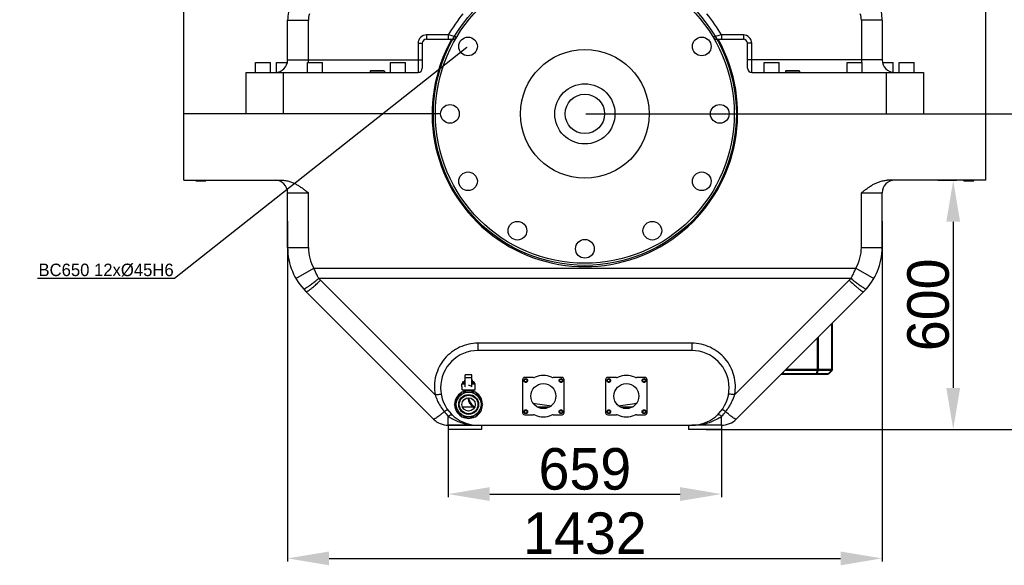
# Model space of a CAD drawing. Header units: millimetres. Extents: x -1960 to 5860, y -1328 to 4132.
# Tile 25 of 32: x 1937 to 4309, y 1038 to 2352. Entities that reach past the tile are written whole.
import ezdxf
from ezdxf import colors
from ezdxf.entities.mleader import LeaderData, LeaderLine
from ezdxf.math import Vec2, Vec3

# ---------------------------------------------------------------- set-up
doc = ezdxf.new("R2010")
doc.units = ezdxf.units.MM
for name, color, linetype in [('02___PRT_ALL_AXES', 7, 'Continuous'), ('3_ALL_AXES', 7, 'Continuous'), ('Layer2', 10, 'Continuous'), ('VDM_49_49_01', 7, 'Continuous'), ('VDM_49_49_02', 7, 'Continuous')]:
    doc.layers.add(name, color=color, linetype=linetype)
doc.dimstyles.get("Standard").update_dxf_attribs({"dimtxt": 2.5, "dimasz": 3, "dimexe": 0.18, "dimexo": 0.0625, "dimgap": 0.09, "dimtad": 1, "dimdsep": 46, "dimtxsty": 'Standard', "dimcen": 0.09, "dimadec": 0, "dimazin": 0, "dimtol": 1, "dimtp": 0.01, "dimtm": 0.01, "dimtfac": 1, "dimtofl": 0, "dimtmove": 0, "dimatfit": 3, "dimfxl": 0, "dimtolj": 1, "dimarcsym": 0})

# ---------------------------------------------------------------- blocks, each defined once
blk = doc.blocks.new('*D5')
at = {"layer": 'Defpoints', "color": 0}
for p in [(3730.5, 3895.6), (3605.6, 1365.6), (4933, 1365.6)]:
    blk.add_point(p, dxfattribs=at)
at = {"layer": 'Layer2', "color": 0, "lineweight": -2}
for p, q in [((3733.1, 3895.6), (4940.6, 3895.6)), ((4933, 3795.6), (4933, 1465.6)), ((3608.3, 1365.6), (4940.6, 1365.6))]:
    blk.add_line(p, q, dxfattribs=at)
at = {"layer": 'Layer2', "color": 0}
for points in [[(4916.4, 3795.6), (4949.7, 3795.6), (4933, 3895.6)], [(4916.4, 1465.6), (4949.7, 1465.6), (4933, 1365.6)]]:
    blk.add_solid(points, dxfattribs=at)
at = {"layer": 'Layer2', "color": 0, "insert": (4873, 2630.6), "char_height": 100, "attachment_point": 5, "rotation": 90}
blk.add_mtext('\\A1;2530', dxfattribs=at)
blk = doc.blocks.new('*D6')
at = {"layer": 'Defpoints', "color": 0}
for p in [(4145.9, 1965.6), (3590.6, 1365.6), (4185.9, 1365.6)]:
    blk.add_point(p, dxfattribs=at)
at = {"layer": 'Layer2', "color": 0, "lineweight": -2}
for p, q in [((4148.5, 1965.6), (4193.4, 1965.6)), ((4185.9, 1865.6), (4185.9, 1465.6)), ((3593.2, 1365.6), (4193.4, 1365.6))]:
    blk.add_line(p, q, dxfattribs=at)
at = {"layer": 'Layer2', "color": 0}
for points in [[(4169.2, 1865.6), (4202.5, 1865.6), (4185.9, 1965.6)], [(4169.2, 1465.6), (4202.5, 1465.6), (4185.9, 1365.6)]]:
    blk.add_solid(points, dxfattribs=at)
at = {"layer": 'Layer2', "color": 0, "insert": (4125.9, 1665.6), "char_height": 100, "attachment_point": 5, "rotation": 90}
blk.add_mtext('\\A1;600', dxfattribs=at)
blk = doc.blocks.new('*D7')
at = {"layer": 'Defpoints', "color": 0}
for p in [(3301.3, 2125.6), (3587.9, 1365.6), (4455.9, 1365.6)]:
    blk.add_point(p, dxfattribs=at)
at = {"layer": 'Layer2', "color": 0, "lineweight": -2}
for p, q in [((3303.9, 2125.6), (4463.5, 2125.6)), ((4455.9, 2025.6), (4455.9, 1465.6)), ((3590.6, 1365.6), (4463.5, 1365.6))]:
    blk.add_line(p, q, dxfattribs=at)
at = {"layer": 'Layer2', "color": 0}
for points in [[(4439.2, 2025.6), (4472.6, 2025.6), (4455.9, 2125.6)], [(4439.2, 1465.6), (4472.6, 1465.6), (4455.9, 1365.6)]]:
    blk.add_solid(points, dxfattribs=at)
at = {"layer": 'Layer2', "color": 0, "insert": (4395.9, 1745.6), "char_height": 100, "attachment_point": 5, "rotation": 90}
blk.add_mtext('\\A1;760', dxfattribs=at)
blk = doc.blocks.new('*D8')
at = {"layer": 'Defpoints', "color": 0}
for p in [(2582.6, 1869.6), (4014.6, 1869.6), (4014.6, 1054.8)]:
    blk.add_point(p, dxfattribs=at)
at = {"layer": 'Layer2', "color": 0, "lineweight": -2}
for p, q in [((2582.6, 1867), (2582.6, 1047.2)), ((4014.6, 1867), (4014.6, 1047.2)), ((2682.6, 1054.8), (3914.6, 1054.8))]:
    blk.add_line(p, q, dxfattribs=at)
at = {"layer": 'Layer2', "color": 0}
for points in [[(2682.6, 1071.4), (2682.6, 1038.1), (2582.6, 1054.8)], [(3914.6, 1071.4), (3914.6, 1038.1), (4014.6, 1054.8)]]:
    blk.add_solid(points, dxfattribs=at)
at = {"layer": 'Layer2', "color": 0, "insert": (3298.6, 1114.8), "char_height": 100, "attachment_point": 5}
blk.add_mtext('\\A1;1432', dxfattribs=at)
blk = doc.blocks.new('*D1')
at = {"layer": 'Defpoints', "color": 0}
for p in [(2969.3, 1370.6), (3627.9, 1365.6), (3627.9, 1209.7)]:
    blk.add_point(p, dxfattribs=at)
at = {"layer": 'Layer2', "color": 0, "lineweight": -2}
for p, q in [((2969.3, 1368), (2969.3, 1202.2)), ((3627.9, 1363), (3627.9, 1202.2)), ((3069.3, 1209.7), (3527.9, 1209.7))]:
    blk.add_line(p, q, dxfattribs=at)
at = {"layer": 'Layer2', "color": 0}
for points in [[(3069.3, 1226.4), (3069.3, 1193.1), (2969.3, 1209.7)], [(3527.9, 1226.4), (3527.9, 1193.1), (3627.9, 1209.7)]]:
    blk.add_solid(points, dxfattribs=at)
at = {"layer": 'Layer2', "color": 0, "insert": (3298.6, 1269.7), "char_height": 100, "attachment_point": 5}
blk.add_mtext('\\A1;659', dxfattribs=at)
blk = doc.blocks.new('*D2')
at = {"layer": 'Defpoints', "color": 0}
for p in [(3298.6, 2930.6), (3298.6, 2125.6), (4455.1, 2125.6)]:
    blk.add_point(p, dxfattribs=at)
at = {"layer": 'Layer2', "color": 0, "lineweight": -2}
for p, q in [((3301.3, 2930.6), (4462.7, 2930.6)), ((4455.1, 2830.6), (4455.1, 2225.6)), ((3301.3, 2125.6), (4462.7, 2125.6))]:
    blk.add_line(p, q, dxfattribs=at)
at = {"layer": 'Layer2', "color": 0}
for points in [[(4438.4, 2830.6), (4471.8, 2830.6), (4455.1, 2930.6)], [(4438.4, 2225.6), (4471.8, 2225.6), (4455.1, 2125.6)]]:
    blk.add_solid(points, dxfattribs=at)
at = {"layer": 'Layer2', "color": 0, "insert": (4395.1, 2528.1), "char_height": 100, "attachment_point": 5, "rotation": 90}
blk.add_mtext('\\A1;805', dxfattribs=at)
blk = doc.blocks.new('*D4')
at = {"layer": 'Defpoints', "color": 0}
for p in [(4264.6, 3954.2), (2332.6, 2045.6), (4264.6, 2045.6)]:
    blk.add_point(p, dxfattribs=at)
at = {"layer": 'Layer2', "color": 0, "lineweight": -2}
for p, q in [((2332.6, 2048.2), (2332.6, 3961.7)), ((4264.6, 2048.2), (4264.6, 3961.7)), ((2432.6, 3954.2), (4164.6, 3954.2))]:
    blk.add_line(p, q, dxfattribs=at)
at = {"layer": 'Layer2', "color": 0}
for points in [[(2432.6, 3970.8), (2432.6, 3937.5), (2332.6, 3954.2)], [(4164.6, 3970.8), (4164.6, 3937.5), (4264.6, 3954.2)]]:
    blk.add_solid(points, dxfattribs=at)
at = {"layer": 'Layer2', "color": 0, "insert": (3298.6, 4014.2), "char_height": 100, "attachment_point": 5}
blk.add_mtext('\\A1;1932', dxfattribs=at)

msp = doc.modelspace()

# ---------------------------------------------------------------- linework, layer by layer
at = {"color": 7, "linetype": 'Continuous'}
for p, q in [((2582.6, 2351), (2632.6, 2351)), ((2582.6, 2255.6), (2582.6, 2351)), ((2632.6, 2249), (2632.6, 2351)), ((3964.6, 2351), (3964.6, 2249)), ((4014.6, 2351), (3964.6, 2351)), ((4014.6, 2351), (4014.6, 2255.6)), ((2969.5, 2315.6), (2916.9, 2315.6)), ((2916.9, 2315.6), (2916.9, 2305.6)), ((2916.9, 2305.6), (2981.1, 2305.6)), ((2969.5, 2315.6), (2969.5, 2305.6)), ((3616.1, 2305.6), (3680.4, 2305.6)), ((3680.4, 2315.6), (3627.7, 2315.6)), ((3627.7, 2315.6), (3627.7, 2305.6)), ((3680.4, 2315.6), (3680.4, 2305.6)), ((2896.9, 2295.6), (2896.9, 2225.6)), ((2896.9, 2295.6), (2906.9, 2295.6)), ((2906.9, 2295.6), (2906.9, 2235.6)), ((3690.4, 2235.6), (3690.4, 2295.6)), ((3700.4, 2295.6), (3690.4, 2295.6)), ((3700.4, 2225.6), (3700.4, 2295.6)), ((2582.6, 2255.6), (2906.9, 2255.6)), ((4014.6, 2255.6), (3690.4, 2255.6)), ((2782.6, 2229.6), (2781.6, 2228.6)), ((2814.6, 2229.6), (2782.6, 2229.6)), ((2814.6, 2229.6), (2815.6, 2228.6)), ((3782.6, 2229.6), (3781.6, 2228.6)), ((3814.6, 2229.6), (3782.6, 2229.6)), ((3814.6, 2229.6), (3815.6, 2228.6)), ((2482.6, 2225.6), (2896.9, 2225.6)), ((2482.6, 2125.6), (2482.6, 2225.6)), ((2572.6, 2125.6), (2572.6, 2225.6)), ((2815.6, 2228.6), (2781.6, 2228.6)), ((3700.4, 2225.6), (4114.6, 2225.6)), ((3815.6, 2228.6), (3781.6, 2228.6)), ((4024.6, 2225.6), (4024.6, 2125.6)), ((4114.6, 2225.6), (4114.6, 2125.6)), ((2938, 2125.6), (2332.6, 2125.6)), ((2332.6, 1965.6), (2332.6, 2125.6)), ((2948.8, 2125.6), (2938.6, 2125.6)), ((3648.5, 2125.6), (4264.6, 2125.6)), ((4264.6, 1965.6), (4264.6, 2125.6)), ((2332.6, 1965.6), (2570.2, 1965.6)), ((2361.6, 1964.6), (2385.6, 1964.6)), ((4264.6, 1965.6), (4027.1, 1965.6)), ((4211.6, 1964.6), (4235.6, 1964.6)), ((2582.6, 1803.7), (2582.6, 1935.6)), ((2582.6, 1935.6), (2632.6, 1935.6)), ((2632.6, 1803.7), (2632.6, 1935.6)), ((3964.6, 1803.7), (3964.6, 1935.6)), ((3964.6, 1935.6), (4014.6, 1935.6)), ((4014.6, 1803.7), (4014.6, 1935.6)), ((2582.6, 1803.7), (2632.6, 1803.7)), ((3964.6, 1803.7), (4014.6, 1803.7)), ((2602.7, 1728.8), (2646, 1753.8)), ((2646, 1753.8), (3951.3, 1753.8)), ((3951.3, 1753.8), (3994.6, 1728.8)), ((2657.6, 1729.5), (3939.7, 1729.5)), ((2937.9, 1449), (2661.9, 1724.9)), ((3659.4, 1449), (3935.3, 1724.9)), ((2934, 1390.2), (2626.6, 1697.6)), ((3663.3, 1390.2), (3970.7, 1697.6)), ((3893.3, 1510.6), (3893.3, 1620.2)), ((3895.4, 1510.6), (3895.4, 1622.3)), ((3556.1, 1573), (3041.1, 1573)), ((3041.1, 1573), (3041.1, 1555.6)), ((3556.1, 1573), (3556.1, 1555.6)), ((3858.8, 1507.1), (3858.8, 1585.8)), ((3861.7, 1510.6), (3861.7, 1588.6)), ((3556.1, 1555.6), (3041.1, 1555.6)), ((3771.6, 1498.6), (3883.3, 1498.6)), ((3773.1, 1500), (3775.3, 1500)), ((3775.3, 1500), (3774.5, 1501.5)), ((3778.2, 1500), (3776.4, 1503.4)), ((3778.2, 1500), (3856.6, 1500)), ((3778.2, 1498.6), (3778.2, 1500)), ((3858.8, 1507.1), (3780.2, 1507.1)), ((3783.7, 1510.6), (3895.4, 1510.6)), ((3856.6, 1500), (3858.8, 1507.1)), ((3856.6, 1498.6), (3856.6, 1500)), ((3858.6, 1500), (3860.8, 1507.1)), ((3858.6, 1500), (3885.3, 1500)), ((3892.4, 1507.1), (3860.8, 1507.1)), ((3885.3, 1500), (3892.4, 1507.1)), ((3886.9, 1500), (3893.9, 1507.1)), ((3148.6, 1485.6), (3148.6, 1405.6)), ((3174.7, 1490.6), (3153.6, 1490.6)), ((3243.6, 1490.6), (3222.6, 1490.6)), ((3248.6, 1405.6), (3248.6, 1485.6)), ((3348.6, 1485.6), (3348.6, 1405.6)), ((3374.7, 1490.6), (3353.6, 1490.6)), ((3443.6, 1490.6), (3422.6, 1490.6)), ((3448.6, 1405.6), (3448.6, 1485.6)), ((3153.6, 1400.6), (3174.7, 1400.6)), ((3222.6, 1400.6), (3243.6, 1400.6)), ((3353.6, 1400.6), (3374.7, 1400.6)), ((3422.6, 1400.6), (3443.6, 1400.6)), ((2969.3, 1375.6), (2969.3, 1397.4)), ((3627.9, 1375.6), (3627.9, 1397.4)), ((2969.3, 1375.6), (3556.1, 1375.6)), ((3627.9, 1375.6), (3556.1, 1375.6))]:
    msp.add_line(p, q, dxfattribs=at)
at = {"color": 2, "linetype": 'Continuous'}
for p, q in [((2361.6, 1964.6), (2361.6, 1965.6)), ((2385.6, 1964.6), (2385.6, 1965.6)), ((4211.6, 1964.6), (4211.6, 1965.6)), ((4235.6, 1964.6), (4235.6, 1965.6))]:
    msp.add_line(p, q, dxfattribs=at)
msp.add_circle((3298.6, 2125.6), 365)
at = {"color": 7, "linetype": 'Continuous'}
for radius in [360, 72.5, 47.5]:
    msp.add_circle((3298.6, 2125.6), radius, dxfattribs=at)
for centre, radius, start, end in [((2682.6, 2351), 100, 157.8435, 180), ((3914.6, 2351), 100, 359.9973, 22.1565), ((2682.6, 2351), 50, 161.7737, 180), ((3298.6, 2125.6), 380, 140.6271, 150), ((3298.6, 2125.6), 380, 30, 39.3729), ((3914.6, 2351), 50, 0, 18.2263), ((2916.9, 2295.6), 20, 90, 180), ((2916.9, 2295.6), 10, 90, 180), ((3298.6, 2125.6), 368, 150.7166, 29.2834), ((2981.1, 2315.6), 10, 270, 329.1019), ((3616.1, 2315.6), 10, 210.8981, 270), ((3680.4, 2295.6), 20, 0, 90), ((3680.4, 2295.6), 10, 0, 90), ((2552.6, 2255.6), 30, 270, 0), ((4044.6, 2255.6), 30, 180, 270), ((2896.9, 2235.6), 10, 270, 0), ((3700.4, 2235.6), 10, 180, 270), ((2552.6, 1935.6), 30, 0, 90), ((4044.6, 1935.6), 30, 90, 180), ((2732.6, 1803.7), 150, 180, 225), ((2732.6, 1803.7), 100, 180, 209.9461), ((3864.6, 1803.7), 100, 330.0539, 0), ((3864.6, 1803.7), 150, 315, 0), ((2565.8, 1811), 121, 303.3847, 304.6861), ((2555.9, 1825.4), 138.5, 304.6711, 305.153), ((2732.6, 1795.6), 100, 221.3731, 225), ((3864.6, 1795.6), 100, 315, 318.6269), ((4041.4, 1825.4), 138.5, 234.847, 235.3288), ((4031.5, 1811), 121, 235.3139, 236.6153), ((2524.4, 1850.8), 185.9, 308.6447, 309.3999), ((4072.9, 1850.8), 185.9, 230.6001, 231.3553), ((3041.1, 1465.6), 90, 90, 270), ((3556.1, 1465.6), 90, 270, 90), ((3198.6, 1445.6), 50, 66.4436, 113.5564), ((3398.6, 1445.6), 50, 66.4436, 113.5564), ((3883.3, 1503.6), 5, 270, 315), ((3890.4, 1510.6), 5, 315, 0), ((3153.6, 1485.6), 5, 90, 180), ((3174.7, 1500.6), 10, 270, 293.5566), ((3222.6, 1500.6), 10, 246.4434, 270), ((3243.6, 1485.6), 5, 0, 90), ((3353.6, 1485.6), 5, 90, 180), ((3374.7, 1500.6), 10, 270, 293.5566), ((3422.6, 1500.6), 10, 246.4434, 270), ((3443.6, 1485.6), 5, 0, 90), ((3298.6, 2112.6), 695, 259.5328, 263.4235), ((3298.6, 2112.6), 695, 276.5765, 280.4672), ((3024.6, 1456.4), 80.8, 216.4796, 226.862), ((3153.6, 1405.6), 5, 180, 270), ((3174.7, 1390.6), 10, 66.4434, 90), ((3198.6, 1445.6), 50, 246.4436, 293.5564), ((3222.6, 1390.6), 10, 90, 113.5566), ((3243.6, 1405.6), 5, 270, 0), ((3353.6, 1405.6), 5, 180, 270), ((3374.7, 1390.6), 10, 66.4434, 90), ((3398.6, 1445.6), 50, 246.4436, 293.5564), ((3422.6, 1390.6), 10, 90, 113.5566), ((3443.6, 1405.6), 5, 270, 0), ((3572.7, 1456.4), 80.8, 313.1375, 323.526), ((2969.3, 1425.6), 50, 225, 270), ((3029.8, 1481.4), 103.4, 234.259, 240.0171), ((3032.3, 1485.7), 108.5, 239.9813, 241.2367), ((3041, 1509.7), 134.2, 256.6611, 270.055), ((3556.2, 1510.1), 134.5, 269.9624, 283.0925), ((3564.7, 1486), 108.9, 298.2198, 300.0167), ((3567.5, 1481.4), 103.4, 299.9826, 305.7409), ((3627.9, 1425.6), 50, 270, 315)]:
    msp.add_arc(centre, radius, start, end, dxfattribs=at)
at = {"color": 2, "linetype": 'Continuous'}
for centre in [(3156.1, 1483.1), (3241.1, 1483.1), (3356.1, 1483.1), (3441.1, 1483.1), (3156.1, 1408.1), (3241.1, 1408.1), (3356.1, 1408.1), (3441.1, 1408.1)]:
    msp.add_arc(centre, 4, 255, 195, dxfattribs=at)
at = {"color": 7, "linetype": 'Continuous'}
for points, start_tangent, end_tangent in [([(2989.7, 2310.4), (2986, 2311.4), (2981.6, 2312.5), (2975.9, 2314), (2969.5, 2315.6)], (-0.967405, 0.253234), (-0.97075, 0.240093)), ([(3627.7, 2315.6), (3621.4, 2314), (3615.7, 2312.5), (3611.3, 2311.4), (3607.5, 2310.4)], (-0.97075, -0.240094), (-0.967405, -0.253234)), ([(2570.2, 1965.6), (2580.6, 1964.5), (2589.7, 1962.1), (2597.6, 1958.8), (2605, 1955), (2612.1, 1950.6), (2619.2, 1945.8), (2626, 1940.7), (2632.6, 1935.6)], (1, 0), (0.790569, -0.612372)), ([(3964.6, 1935.6), (3971.3, 1940.7), (3978.2, 1945.8), (3985.2, 1950.6), (3992.4, 1955.1), (3999.9, 1958.9), (4007.9, 1962.2), (4016.9, 1964.6), (4027.1, 1965.6)], (0.790569, 0.612372), (1, 0)), ([(2657.6, 1729.5), (2653.6, 1736.8), (2649.7, 1744.9), (2646, 1753.8)], (-0.506391, 0.862304), (-0.358557, 0.933508)), ([(3939.7, 1729.5), (3943.7, 1736.9), (3947.6, 1745), (3951.3, 1753.8)], (0.50637, 0.862316), (0.358563, 0.933505)), ([(2620.1, 1704.6), (2622.2, 1704.4), (2626.3, 1706.3), (2632.4, 1710)], (0.660963, -0.750419), (0.835166, 0.549997)), ([(2635.6, 1712.2), (2639.9, 1715.3), (2648.5, 1721.9), (2657.6, 1729.5)], (0.817654, 0.57571), (0.759035, 0.651049)), ([(2642.3, 1707.2), (2651.7, 1715.3), (2661.9, 1724.9)], (0.772823, 0.634622), (0.716419, 0.69767)), ([(3935.3, 1724.9), (3945.6, 1715.3), (3954.9, 1707.2)], (0.716419, -0.69767), (0.772823, -0.634622)), ([(3939.7, 1729.5), (3948.8, 1721.9), (3957.4, 1715.3), (3961.7, 1712.2)], (0.759035, -0.65105), (0.817654, -0.57571)), ([(3964.9, 1710), (3970.9, 1706.3), (3975.1, 1704.4), (3977.2, 1704.6)], (0.835166, -0.549997), (0.660962, 0.75042)), ([(2626.6, 1697.6), (2629.2, 1698), (2634.6, 1701.2), (2640.4, 1705.6)], (0.707107, -0.707107), (0.781129, 0.624369)), ([(3956.8, 1705.6), (3962.6, 1701.2), (3968, 1698), (3970.7, 1697.6)], (0.781129, -0.624369), (0.707107, 0.707107)), ([(3041.1, 1573), (3018.7, 1570.6), (2997, 1563.3), (2977.4, 1551.5), (2960.8, 1535.6), (2948, 1516.5), (2939.7, 1495), (2936.2, 1472.1), (2937.9, 1449)], (-1, -0.0002), (0.181407, -0.983408)), ([(3659.4, 1449), (3661.1, 1472.1), (3657.6, 1495), (3649.3, 1516.5), (3636.5, 1535.6), (3619.9, 1551.5), (3600.3, 1563.3), (3578.6, 1570.6), (3556.1, 1573)], (0.181412, 0.983407), (-1, 0.000191)), ([(3778.2, 1498.6), (3777.1, 1498.7), (3776.1, 1499.2), (3775.3, 1500)], (-1, 0), (-0.633687, 0.773589)), ([(3775.3, 1500), (3776.2, 1499.9), (3777.1, 1499.9), (3778.2, 1500)], (0.949397, -0.314078), (0.967756, 0.251891)), ([(3856.6, 1498.6), (3857.3, 1498.7), (3858, 1499.2), (3858.6, 1500)], (1, 0), (0.497543, 0.867439)), ([(3856.6, 1500), (3857.3, 1500), (3858, 1500), (3858.6, 1500)], (0.9878, -0.155726), (0.98531, 0.170776)), ([(3858.8, 1507.1), (3859.5, 1507), (3860.2, 1507), (3860.8, 1507.1)], (0.9878, -0.155726), (0.98531, 0.170776)), ([(3860.8, 1507.1), (3861.3, 1508.1), (3861.6, 1509.4), (3861.7, 1510.6)], (0.497543, 0.867439), (0, 1)), ([(3883.3, 1498.6), (3884.1, 1498.7), (3884.8, 1499.2), (3885.3, 1500)], (1, 0), (0.497543, 0.867439)), ([(3885.3, 1500), (3886, 1499.9), (3886.5, 1499.9), (3886.9, 1500)], (0.932107, -0.362183), (0.707107, 0.707107)), ([(3892.4, 1507.1), (3892.9, 1508.1), (3893.2, 1509.4), (3893.3, 1510.6)], (0.497543, 0.867439), (0, 1)), ([(3892.4, 1507.1), (3893.1, 1506.9), (3893.6, 1506.9), (3893.9, 1507.1)], (0.932107, -0.362183), (0.707107, 0.707107)), ([(2937.9, 1449), (2943.4, 1449.8), (2948.2, 1450.1), (2952.6, 1449.3)], (0.984245, 0.176809), (0.181734, -0.983348)), ([(2937.9, 1449), (2943.1, 1435.3), (2950.5, 1421.4), (2959.6, 1408.3)], (0.294794, -0.955561), (0.621603, -0.783332)), ([(3637.7, 1408.3), (3643.2, 1415.8), (3648.3, 1423.9), (3652.8, 1432.4), (3656.5, 1440.7), (3659.4, 1449)], (0.621626, 0.783314), (0.294729, 0.955581)), ([(3659.4, 1449), (3653.8, 1449.8), (3649.1, 1450.1), (3644.6, 1449.3)], (-0.984247, 0.176798), (-0.181395, -0.98341)), ([(2959.6, 1408.3), (2953.1, 1402.6), (2947.2, 1397.7), (2942.2, 1393.9), (2938.2, 1391.4), (2934, 1390.2)], (-0.739867, -0.672753), (-0.707107, 0.707107)), ([(2959.6, 1408.3), (2964, 1410.9), (2968.8, 1412.1)], (0.842169, 0.539213), (0.594172, -0.804338)), ([(2969.3, 1397.4), (2973.5, 1399.9), (2977.1, 1400.7), (2979.6, 1399.9)], (0.808267, 0.588817), (0.729795, -0.683666)), ([(3627.9, 1397.4), (3623.7, 1399.9), (3620.1, 1400.7), (3617.7, 1399.9)], (-0.808259, 0.588827), (-0.729725, -0.68374)), ([(3637.6, 1408.3), (3633.3, 1410.9), (3628.5, 1412.1)], (-0.842174, 0.539205), (-0.594543, -0.804064)), ([(3663.3, 1390.2), (3659, 1391.4), (3655.1, 1393.9), (3650, 1397.7), (3644.2, 1402.6), (3637.7, 1408.3)], (-0.707107, -0.707107), (-0.739843, 0.672779)), ([(2980.1, 1390.6), (2992.6, 1384.7), (3007, 1380), (3010.1, 1379.2)], (0.8766, -0.481219), (0.972737, -0.231913)), ([(3586.7, 1379.1), (3602.5, 1383.9), (3616.2, 1390.1)], (0.973696, 0.227851), (0.881111, 0.472909))]:
    msp.add_spline(points, degree=3, dxfattribs=dict(at, start_tangent=start_tangent, end_tangent=end_tangent))
at = {"layer": '02___PRT_ALL_AXES', "color": 7, "linetype": 'Continuous'}
for p, q in [((2781.6, 2228.6), (2781.6, 2225.6)), ((2815.6, 2228.6), (2815.6, 2225.6)), ((3781.6, 2228.6), (3781.6, 2225.6)), ((3815.6, 2228.6), (3815.6, 2225.6)), ((3003.6, 1420.1), (3028.5, 1420.1)), ((3182.7, 1420.1), (3214.6, 1420.1)), ((3382.7, 1420.1), (3414.6, 1420.1)), ((2969.3, 1375.6), (2969.3, 1365.6)), ((3009.3, 1375.6), (2969.3, 1375.6)), ((3049.3, 1365.6), (2969.3, 1365.6)), ((3049.3, 1375.6), (3049.3, 1365.6)), ((3547.9, 1375.6), (3547.9, 1365.6)), ((3627.9, 1365.6), (3547.9, 1365.6)), ((3627.9, 1375.6), (3587.9, 1375.6)), ((3627.9, 1375.6), (3627.9, 1365.6))]:
    msp.add_line(p, q, dxfattribs=at)
for centre, radius in [((3017.2, 2288.1), 22.5), ((3580.1, 2288.1), 22.5), ((3298.6, 2125.6), 155), ((2973.6, 2125.6), 22.5), ((3623.6, 2125.6), 22.5), ((3017.2, 1963.1), 22.5), ((3580.1, 1963.1), 22.5), ((3136.1, 1844.1), 22.5), ((3461.1, 1844.1), 22.5), ((3298.6, 1800.6), 22.5), ((3156.1, 1483.1), 3.4), ((3241.1, 1483.1), 3.4), ((3356.1, 1483.1), 3.4), ((3441.1, 1483.1), 3.4), ((3156.1, 1408.1), 3.4), ((3241.1, 1408.1), 3.4), ((3356.1, 1408.1), 3.4), ((3441.1, 1408.1), 3.4)]:
    msp.add_circle(centre, radius, dxfattribs=at)
msp.add_arc((3048.6, 1445.6), 32.5, 187.5731, 240.0683, dxfattribs=at)
at = {"layer": '3_ALL_AXES', "color": 7, "linetype": 'Continuous'}
for p, q in [((2505.6, 2225.6), (2505.6, 2249)), ((2505.6, 2249), (2541.6, 2249)), ((2541.6, 2225.6), (2541.6, 2249)), ((2555.6, 2249), (2581.8, 2249)), ((2555.6, 2225.6), (2555.6, 2249)), ((2630.6, 2249), (2666.6, 2249)), ((2630.6, 2225.6), (2630.6, 2249)), ((2666.6, 2225.6), (2666.6, 2249)), ((2830.6, 2249), (2866.6, 2249)), ((2830.6, 2225.6), (2830.6, 2249)), ((2866.6, 2225.6), (2866.6, 2249)), ((3730.6, 2249), (3766.6, 2249)), ((3730.6, 2225.6), (3730.6, 2249)), ((3766.6, 2225.6), (3766.6, 2249)), ((3930.6, 2249), (3966.6, 2249)), ((3930.6, 2225.6), (3930.6, 2249)), ((3966.6, 2225.6), (3966.6, 2249)), ((4015.5, 2249), (4041.6, 2249)), ((4041.6, 2225.6), (4041.6, 2249)), ((4055.6, 2249), (4091.6, 2249)), ((4055.6, 2225.6), (4055.6, 2249)), ((4091.6, 2225.6), (4091.6, 2249))]:
    msp.add_line(p, q, dxfattribs=at)
for centre, radius in [((3156.1, 1483.1), 4.5), ((3198.6, 1445.6), 30.1), ((3241.1, 1483.1), 4.5), ((3356.1, 1483.1), 4.5), ((3398.6, 1445.6), 30.1), ((3441.1, 1483.1), 4.5), ((3156.1, 1408.1), 4.5), ((3241.1, 1408.1), 4.5), ((3356.1, 1408.1), 4.5), ((3441.1, 1408.1), 4.5)]:
    msp.add_circle(centre, radius, dxfattribs=at)
msp.add_arc((3048.6, 1445.6), 30.1, 187.6121, 239.7428, dxfattribs=at)
at = {"layer": 'VDM_49_49_01', "color": 7, "linetype": 'Continuous'}
for p, q in [((3009.4, 1483.9), (3010.6, 1484.6)), ((3009.4, 1481.3), (3009.4, 1483.9)), ((3010.6, 1480.6), (3009.4, 1481.3)), ((3027.9, 1483.9), (3026.6, 1484.6)), ((3026.6, 1480.6), (3027.9, 1481.3)), ((3027.9, 1481.3), (3027.9, 1483.9)), ((3001.4, 1455.5), (2984.1, 1425.6)), ((3035.9, 1455.5), (3001.4, 1455.5)), ((3007.1, 1461.1), (3007.1, 1457)), ((3030.1, 1461.1), (3030.1, 1457)), ((3053.1, 1425.6), (3035.9, 1455.5)), ((2984.1, 1425.6), (3001.4, 1395.7)), ((3035.9, 1395.7), (3053.1, 1425.6)), ((3001.4, 1395.7), (3035.9, 1395.7))]:
    msp.add_line(p, q, dxfattribs=at)
for radius in [29.9, 23.9, 22.4, 16]:
    msp.add_circle((3018.6, 1425.6), radius, dxfattribs=at)
for start, end in [(123.2457, 176.7466), (63.2621, 116.7379), (3.2534, 56.7543), (183.2534, 236.7543), (303.2457, 356.7466), (243.2621, 296.7379)]:
    msp.add_arc((3018.6, 1425.6), 33.5, start, end, dxfattribs=at)
for points, start_tangent, end_tangent in [([(3009.4, 1483.9), (3009.6, 1484), (3009.9, 1484.1), (3010.1, 1484.2), (3010.3, 1484.3), (3010.6, 1484.4), (3010.6, 1484.4)], (0.866025, 0.5), (0.958102, 0.286426)), ([(3009.4, 1481.3), (3009.6, 1481.2), (3009.9, 1481.1), (3010.1, 1481), (3010.3, 1480.9), (3010.6, 1480.8), (3010.6, 1480.8)], (0.866025, -0.5), (0.958102, -0.286426)), ([(3026.6, 1484.4), (3026.7, 1484.4), (3026.9, 1484.3), (3027.2, 1484.2), (3027.4, 1484.1), (3027.6, 1484), (3027.9, 1483.9)], (0.958102, -0.286426), (0.866025, -0.5)), ([(3026.6, 1480.8), (3026.7, 1480.8), (3026.9, 1480.9), (3027.2, 1481), (3027.4, 1481.1), (3027.6, 1481.2), (3027.9, 1481.3)], (0.958102, 0.286426), (0.866025, 0.5))]:
    msp.add_spline(points, degree=3, dxfattribs=dict(at, start_tangent=start_tangent, end_tangent=end_tangent))
at = {"layer": 'VDM_49_49_02', "color": 7, "linetype": 'Continuous'}
for p, q in [((3026.6, 1496.6), (3010.6, 1496.6)), ((3010.6, 1468.2), (3010.6, 1496.6)), ((3026.6, 1468.2), (3026.6, 1496.6)), ((3002.6, 1475.3), (3004.6, 1477.1)), ((3002.6, 1475.3), (3010.6, 1475.3)), ((3002.6, 1468.9), (3002.6, 1475.3)), ((3004.6, 1478.8), (3006.6, 1480.6)), ((3010.6, 1478.8), (3004.6, 1478.8)), ((3004.6, 1477.1), (3004.6, 1478.8)), ((3010.6, 1477.1), (3004.6, 1477.1)), ((3006.6, 1480.6), (3010.6, 1480.6)), ((3026.6, 1489.5), (3010.6, 1489.5)), ((3026.6, 1480.6), (3030.6, 1480.6)), ((3032.6, 1478.8), (3026.6, 1478.8)), ((3032.6, 1477.1), (3026.6, 1477.1)), ((3026.6, 1475.3), (3034.6, 1475.3)), ((3032.6, 1478.8), (3030.6, 1480.6)), ((3032.6, 1477.1), (3032.6, 1478.8)), ((3034.6, 1475.3), (3032.6, 1477.1)), ((3034.6, 1461.1), (3034.6, 1475.3)), ((3002.6, 1468.9), (3002.7, 1468.9)), ((3002.7, 1461.1), (3002.7, 1468.9)), ((3002.7, 1461.1), (3034.6, 1461.1)), ((3010.9, 1468.2), (3010.6, 1468.2)), ((3026.6, 1468.2), (3026.4, 1468.2))]:
    msp.add_line(p, q, dxfattribs=at)
msp.add_ellipse((3018.6, 1446.9), major_axis=(0, -24.3), ratio=0.657277, start_param=2.636232, end_param=3.141593, dxfattribs=at)

# ---------------------------------------------------------------- dimensions: what is measured, and where the dimension line sits
at = {"layer": 'Layer2'}
for base, p1, p2, picture, middle in [((4264.6, 3954.2), (2332.6, 2045.6), (4264.6, 2045.6), '*D4', (3298.6, 4014.2)), ((4014.6, 1054.8), (2582.6, 1869.6), (4014.6, 1869.6), '*D8', (3298.6, 1114.8)), ((3627.9, 1209.7), (2969.3, 1370.6), (3627.9, 1365.6), '*D1', (3298.6, 1269.7))]:
    dim = msp.add_linear_dim(base=base, p1=p1, p2=p2, dimstyle='Standard', override={"dimtxt": 100, "dimasz": 100, "dimexe": 7.56, "dimexo": 2.625, "dimgap": 10, "dimdec": 0, "dimzin": 0, "dimdsep": 44, "dimcen": 3.78, "dimtol": 0, "dimtdec": 0, "dimtzin": 0}, dxfattribs=at)
    dim.commit()
    dim.dimension.update_dxf_attribs({"geometry": picture, "text_midpoint": middle})
for base, p1, p2, picture, middle in [((4933, 1365.6), (3730.5, 3895.6), (3605.6, 1365.6), '*D5', (4873, 2630.6)), ((4455.1, 2125.6), (3298.6, 2930.6), (3298.6, 2125.6), '*D2', (4395.1, 2528.1)), ((4455.9, 1365.6), (3301.3, 2125.6), (3587.9, 1365.6), '*D7', (4395.9, 1745.6)), ((4185.9, 1365.6), (4145.9, 1965.6), (3590.6, 1365.6), '*D6', (4125.9, 1665.6))]:
    dim = msp.add_linear_dim(base=base, p1=p1, p2=p2, angle=90, dimstyle='Standard', override={"dimtxt": 100, "dimasz": 100, "dimexe": 7.56, "dimexo": 2.625, "dimgap": 10, "dimdec": 0, "dimzin": 0, "dimdsep": 44, "dimcen": 3.78, "dimtol": 0, "dimtdec": 0, "dimtzin": 0}, dxfattribs=at)
    dim.commit()
    dim.dimension.update_dxf_attribs({"geometry": picture, "text_midpoint": middle})

# ---------------------------------------------------------------- leaders
ml = msp.add_multileader_mtext('Standard', dxfattribs=at)
ml.set_content('BC650 12xØ45H6', color=256)
ml.set_leader_properties()
ml.build(insert=Vec2(0, 0))
ml.multileader.update_dxf_attribs({"text_right_attachment_type": 6, "dogleg_length": 0.36})
ctx = ml.context
ctx.base_point, ctx.char_height, ctx.plane_origin = Vec3(1911.1, 1746.8), 30, Vec3(3017.2, 2288.1)
ctx.right_attachment, ctx.text_align_type = 6, 2
notes = []
notes.append((ctx, [(0, (1, 1, 0), (2310.4, 1728.8), (-1, 0), 0.36, [(0, [(3017.2, 2288.1)], 0, [])])]))
ctx.mtext.insert, ctx.mtext.alignment, ctx.mtext.flow_direction = Vec3(2308.1, 1764.8), 3, 5
for ctx, leaders in notes:
    for number, flags, end, landing, length, lines in leaders:
        leader = LeaderData()
        leader.index, (leader.has_last_leader_line, leader.has_dogleg_vector, leader.attachment_direction) = number, flags
        leader.last_leader_point, leader.dogleg_vector, leader.dogleg_length = Vec3(end), Vec3(landing), length
        for number, points, colour, breaks in lines:
            line = LeaderLine()
            line.index, line.vertices, line.color, line.breaks = number, Vec3.list(points), colors.encode_raw_color(colour), breaks
            leader.lines.append(line)
        ctx.leaders.append(leader)

doc.saveas('drawing.dxf')
